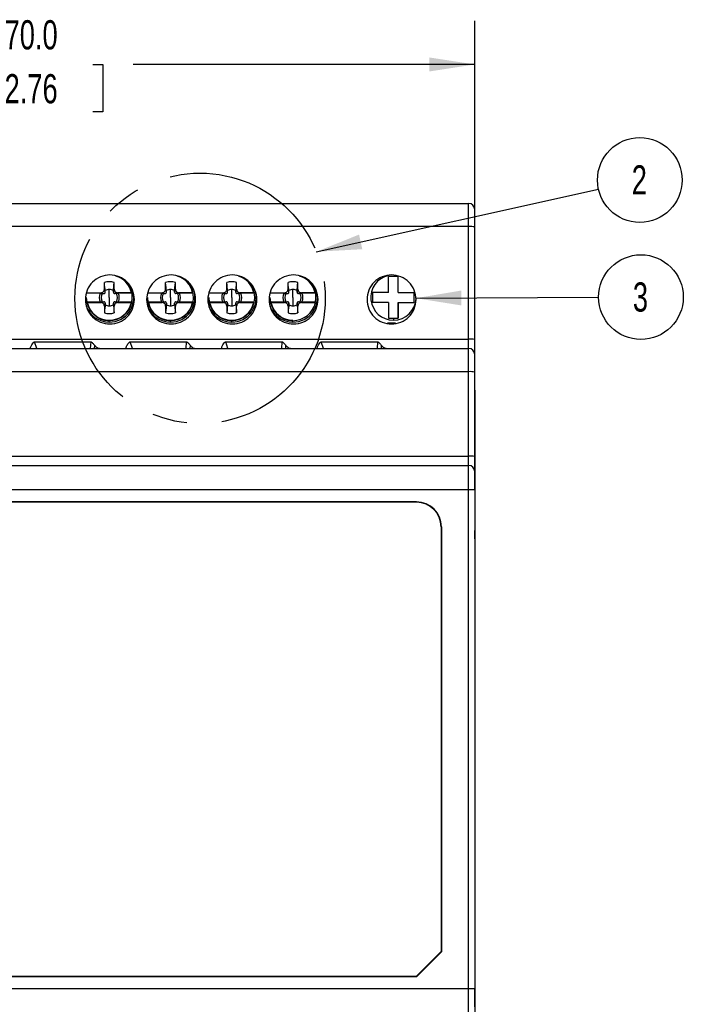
# Model space of a CAD drawing. Header units: millimetres. Extents: x 0 to 314, y 0 to 243.
# Tile 4 of 13: x 81 to 135, y 71 to 151. Entities that reach past the tile are written whole.
import ezdxf

# ---------------------------------------------------------------- set-up
doc = ezdxf.new("R2010")
doc.units = ezdxf.units.MM
doc.header["$LTSCALE"] = 1.125
doc.linetypes.add('CENTERX2', pattern=[20.32, 12.7, -2.54, 2.54, -2.54])
doc.layers.add('CENTER', color=40, linetype='CENTERX2')
doc.layers.add('DIMENSIONS', color=140, linetype='Continuous', lineweight=25)
doc.styles.add('SLDTEXTSTYLE0', font='TXT', dxfattribs={"width": 0.7})
doc.dimstyles.new('SLDDIMSTYLE1', dxfattribs={"dimtxt": 2.427759, "dimasz": 3.71475, "dimexe": 0, "dimexo": 0.0625, "dimgap": 0.60694, "dimtad": 0, "dimtih": 1, "dimtoh": 1, "dimdec": 1, "dimrnd": 1e-09, "dimzin": 4, "dimdsep": 46, "dimtxsty": 'SLDTEXTSTYLE0', "dimsah": 1, "dimcen": 0.09, "dimadec": 0, "dimazin": 1, "dimtfac": 1, "dimtdec": 1, "dimtofl": 0, "dimtmove": 0, "dimatfit": 3, "dimfxl": 0, "dimfrac": 2, "dimtolj": 1, "dimtzin": 12, "dimarcsym": 0})
doc.dimstyles.new('SLDDIMSTYLE2', dxfattribs={"dimtxt": 0.18, "dimasz": 3.71475, "dimexe": 0, "dimexo": 0.0625, "dimgap": 0, "dimtad": 0, "dimtih": 1, "dimtoh": 1, "dimdec": 0, "dimrnd": 1e-09, "dimzin": 0, "dimdsep": 46, "dimtxsty": 'Standard', "dimsah": 1, "dimcen": 0.09, "dimadec": 0, "dimazin": 0, "dimtfac": 3.71475, "dimtdec": 0, "dimtofl": 0, "dimtmove": 0, "dimatfit": 3, "dimfxl": 0, "dimfrac": 2, "dimtolj": 1, "dimtzin": 0, "dimarcsym": 0})

# ---------------------------------------------------------------- blocks, each defined once
blk = doc.blocks.new('_D_2')
at = {"layer": 'DIMENSIONS'}
for p, q in [((47.866, 134.816), (47.866, 151.201)), ((117.866, 135.796), (117.866, 151.201)), ((47.866, 147.629), (76.173, 147.629)), ((79.463, 147.629), (78.648, 147.629)), ((78.648, 147.629), (78.648, 143.77)), ((86.677, 147.629), (87.492, 147.629)), ((87.492, 147.629), (87.492, 143.77)), ((117.866, 147.629), (89.967, 147.629)), ((78.648, 143.77), (79.463, 143.77)), ((87.492, 143.77), (86.677, 143.77))]:
    blk.add_line(p, q, dxfattribs=at)
for points in [[(47.866, 147.629), (51.58, 147.057), (51.58, 148.2)], [(117.866, 147.629), (114.151, 148.2), (114.151, 147.057)]]:
    blk.add_solid(points, dxfattribs=at)
at = {"layer": 'DIMENSIONS', "char_height": 2.3813, "attachment_point": 1, "style": 'SLDTEXTSTYLE0'}
for s, insert in [('70.0', (79.463, 151.242)), ('2.76', (79.463, 146.84))]:
    blk.add_mtext(s, dxfattribs=dict(at, insert=insert))
blk = doc.blocks.new('SW_NOTE_0_1')
at = {"layer": 'DIMENSIONS', "color": 0}
blk.add_circle((3.377, 0.749), 3.459, dxfattribs=at)
at = {"layer": 'DIMENSIONS', "color": 0, "insert": (3.335, 1.95), "char_height": 2.381, "attachment_point": 2, "style": 'SLDTEXTSTYLE0'}
blk.add_mtext('2', dxfattribs=at)
blk = doc.blocks.new('SW_NOTE_0_2')
at = {"layer": 'DIMENSIONS', "color": 0}
blk.add_circle((3.459, 0.016), 3.459, dxfattribs=at)
at = {"layer": 'DIMENSIONS', "color": 0, "insert": (3.416, 1.217), "char_height": 2.381, "attachment_point": 2, "style": 'SLDTEXTSTYLE0'}
blk.add_mtext('3', dxfattribs=at)

msp = doc.modelspace()

# ---------------------------------------------------------------- linework, layer by layer
for p, q in [((48.366, 136.289), (117.366, 136.289)), ((117.366, 134.394), (117.366, 136.289)), ((117.866, 134.367), (117.866, 135.789)), ((117.366, 134.394), (48.366, 134.394)), ((117.366, 125.197), (117.366, 134.394)), ((117.866, 125.171), (117.866, 134.367)), ((111.621, 129.004), (111.621, 130.304)), ((87.615, 129.288), (87.615, 129.826)), ((88.415, 129.288), (88.415, 129.826)), ((92.615, 129.288), (92.615, 129.826)), ((93.415, 129.288), (93.415, 129.826)), ((97.615, 129.288), (97.615, 129.826)), ((98.415, 129.288), (98.415, 129.826)), ((102.615, 129.288), (102.615, 129.826)), ((103.415, 129.288), (103.415, 129.826)), ((87.28, 128.942), (86.169, 128.942)), ((86.209, 128.989), (87.316, 128.989)), ((87.316, 128.989), (87.573, 128.925)), ((87.68, 129.031), (87.615, 129.288)), ((88.015, 128.589), (88.015, 129.256)), ((88.415, 129.288), (88.351, 129.031)), ((88.458, 128.925), (88.715, 128.989)), ((89.822, 128.989), (88.715, 128.989)), ((89.862, 128.942), (88.751, 128.942)), ((92.28, 128.942), (91.169, 128.942)), ((91.209, 128.989), (92.316, 128.989)), ((92.316, 128.989), (92.573, 128.925)), ((92.68, 129.031), (92.615, 129.288)), ((93.015, 128.589), (93.015, 129.256)), ((93.415, 129.288), (93.351, 129.031)), ((93.458, 128.925), (93.715, 128.989)), ((94.822, 128.989), (93.715, 128.989)), ((94.862, 128.942), (93.751, 128.942)), ((97.28, 128.942), (96.169, 128.942)), ((96.209, 128.989), (97.316, 128.989)), ((97.316, 128.989), (97.573, 128.925)), ((97.68, 129.031), (97.615, 129.288)), ((98.015, 128.589), (98.015, 129.256)), ((98.415, 129.288), (98.351, 129.031)), ((98.458, 128.925), (98.715, 128.989)), ((99.822, 128.989), (98.715, 128.989)), ((99.862, 128.942), (98.751, 128.942)), ((102.28, 128.942), (101.169, 128.942)), ((101.209, 128.989), (102.316, 128.989)), ((102.316, 128.989), (102.573, 128.925)), ((102.68, 129.031), (102.615, 129.288)), ((103.015, 128.589), (103.015, 129.256)), ((103.415, 129.288), (103.351, 129.031)), ((103.458, 128.925), (103.715, 128.989)), ((104.822, 128.989), (103.715, 128.989)), ((104.862, 128.942), (103.751, 128.942)), ((112.921, 128.204), (112.921, 129.004)), ((86.169, 128.236), (87.28, 128.236)), ((86.209, 128.189), (87.316, 128.189)), ((87.573, 128.253), (87.316, 128.189)), ((87.615, 127.889), (87.68, 128.147)), ((87.615, 127.889), (87.615, 127.352)), ((88.015, 128.589), (88.015, 127.921)), ((88.351, 128.147), (88.415, 127.889)), ((88.415, 127.352), (88.415, 127.889)), ((88.715, 128.189), (88.458, 128.253)), ((88.715, 128.189), (89.822, 128.189)), ((88.751, 128.236), (89.862, 128.236)), ((91.169, 128.236), (92.28, 128.236)), ((91.209, 128.189), (92.316, 128.189)), ((92.573, 128.253), (92.316, 128.189)), ((92.615, 127.889), (92.68, 128.147)), ((92.615, 127.889), (92.615, 127.352)), ((93.015, 128.589), (93.015, 127.921)), ((93.351, 128.147), (93.415, 127.889)), ((93.415, 127.352), (93.415, 127.889)), ((93.715, 128.189), (93.458, 128.253)), ((93.715, 128.189), (94.822, 128.189)), ((93.751, 128.236), (94.862, 128.236)), ((96.169, 128.236), (97.28, 128.236)), ((96.209, 128.189), (97.316, 128.189)), ((97.573, 128.253), (97.316, 128.189)), ((97.615, 127.889), (97.68, 128.147)), ((97.615, 127.889), (97.615, 127.352)), ((98.015, 128.589), (98.015, 127.921)), ((98.351, 128.147), (98.415, 127.889)), ((98.415, 127.352), (98.415, 127.889)), ((98.715, 128.189), (98.458, 128.253)), ((98.715, 128.189), (99.822, 128.189)), ((98.751, 128.236), (99.862, 128.236)), ((101.169, 128.236), (102.28, 128.236)), ((101.209, 128.189), (102.316, 128.189)), ((102.573, 128.253), (102.316, 128.189)), ((102.615, 127.889), (102.68, 128.147)), ((102.615, 127.889), (102.615, 127.352)), ((103.015, 128.589), (103.015, 127.921)), ((103.351, 128.147), (103.415, 127.889)), ((103.415, 127.352), (103.415, 127.889)), ((103.715, 128.189), (103.458, 128.253)), ((103.715, 128.189), (104.822, 128.189)), ((103.751, 128.236), (104.862, 128.236)), ((111.621, 126.904), (111.621, 128.204)), ((88.015, 126.589), (88.015, 126.709)), ((93.015, 126.589), (93.015, 126.709)), ((98.015, 126.589), (98.015, 126.709)), ((103.015, 126.589), (103.015, 126.709)), ((111.393, 126.504), (110.738, 126.504)), ((111.221, 126.904), (111.221, 126.754)), ((111.621, 126.904), (111.621, 126.904)), ((48.366, 125.197), (117.366, 125.197)), ((82.096, 124.439), (81.914, 124.977)), ((81.914, 124.977), (86.497, 124.977)), ((86.497, 124.977), (86.466, 124.439)), ((86.815, 124.439), (86.829, 124.676)), ((89.902, 124.439), (89.72, 124.977)), ((89.72, 124.977), (94.303, 124.977)), ((94.303, 124.977), (94.272, 124.439)), ((94.622, 124.439), (94.636, 124.676)), ((97.709, 124.439), (97.526, 124.977)), ((97.526, 124.977), (102.11, 124.977)), ((102.11, 124.977), (102.078, 124.439)), ((102.428, 124.439), (102.442, 124.676)), ((105.515, 124.439), (105.333, 124.977)), ((105.333, 124.977), (109.916, 124.977)), ((109.916, 124.977), (109.885, 124.439)), ((110.235, 124.439), (110.249, 124.676)), ((117.366, 124.439), (117.366, 125.197)), ((117.866, 123.939), (117.866, 125.171)), ((48.366, 124.439), (117.366, 124.439)), ((114.566, 124.439), (114.566, 124.439)), ((117.366, 122.544), (117.366, 124.439)), ((117.866, 122.517), (117.866, 123.939)), ((117.866, 121.046), (117.866, 123.056)), ((117.366, 122.544), (48.366, 122.544)), ((117.366, 115.647), (117.366, 122.544)), ((117.866, 115.621), (117.866, 122.517)), ((117.866, 121.046), (117.866, 64.039)), ((48.366, 115.647), (117.366, 115.647)), ((117.366, 114.889), (117.366, 115.647)), ((117.866, 114.389), (117.866, 115.621)), ((48.366, 114.889), (117.366, 114.889)), ((117.366, 112.889), (117.366, 114.889)), ((117.866, 112.889), (117.866, 114.389)), ((117.366, 112.889), (48.366, 112.889)), ((117.366, 72.189), (117.366, 112.889)), ((117.866, 112.889), (117.366, 112.889)), ((117.866, 112.889), (117.866, 72.189)), ((113.116, 111.915), (52.616, 111.915)), ((113.116, 111.889), (52.616, 111.889)), ((113.116, 111.889), (113.116, 111.915)), ((117.866, 110.807), (117.866, 109.586)), ((115.142, 109.889), (115.116, 109.889)), ((115.116, 109.889), (115.116, 75.189)), ((115.142, 109.889), (115.142, 75.178)), ((117.866, 108.886), (117.866, 109.586)), ((115.116, 75.189), (113.116, 73.189)), ((113.126, 73.163), (115.142, 75.178)), ((115.116, 75.189), (115.142, 75.178)), ((52.616, 73.189), (113.116, 73.189)), ((52.616, 73.163), (113.126, 73.163)), ((113.116, 73.189), (113.126, 73.163)), ((48.366, 72.189), (117.366, 72.189)), ((117.366, 70.189), (117.366, 72.189)), ((117.366, 72.189), (117.866, 72.189)), ((117.866, 70.689), (117.866, 72.189))]:
    msp.add_line(p, q)
for centre, radius, start, end in [((117.366, 135.789), 0.5, 0, 90), ((117.49, 131.986), 2.411, 81.04481, 92.9634), ((88.015, 128.589), 1.88, 270, 67.19443), ((88.015, 128.589), 1.85, 12.48689, 72.7436), ((93.015, 128.589), 1.88, 270, 67.19441), ((93.015, 128.589), 1.85, 12.48689, 72.74357), ((98.015, 128.589), 1.88, 270, 67.19402), ((98.015, 128.589), 1.85, 12.48689, 72.7427), ((103.015, 128.589), 1.88, 270, 67.194), ((103.015, 128.589), 1.85, 12.48689, 72.74267), ((111.221, 128.604), 1.85, 102.83691, 270), ((88.015, 128.589), 1.3, 90, 107.92022), ((88.015, 128.589), 1.3, 72.07979, 90), ((93.015, 128.589), 1.3, 90, 107.92022), ((93.015, 128.589), 1.3, 72.07979, 90), ((98.015, 128.589), 1.3, 90, 107.92022), ((98.015, 128.589), 1.3, 72.07979, 90), ((103.015, 128.589), 1.3, 90, 107.92022), ((103.015, 128.589), 1.3, 72.07979, 90), ((88.015, 128.589), 0.816, 154.38424, 205.6159), ((88.015, 128.589), 0.667, 149.54277, 210.45683), ((88.015, 128.589), 0.667, 90, 120.45724), ((88.015, 128.589), 2, 270, 19.64199), ((88.015, 128.589), 2, 270, 19.52224), ((88.015, 128.589), 0.667, 59.54277, 90), ((88.015, 128.589), 0.667, 329.54294, 30.45683), ((88.015, 128.589), 0.816, 334.38398, 25.6159), ((93.015, 128.589), 0.816, 154.38424, 205.6159), ((93.015, 128.589), 0.667, 149.54277, 210.45683), ((93.015, 128.589), 0.667, 90, 120.45724), ((93.015, 128.589), 2, 270, 19.64407), ((93.015, 128.589), 2, 270, 19.52465), ((93.015, 128.589), 0.667, 59.54277, 90), ((93.015, 128.589), 0.667, 329.54294, 30.45683), ((93.015, 128.589), 0.816, 334.38398, 25.6159), ((98.015, 128.589), 0.816, 154.38424, 205.6159), ((98.015, 128.589), 0.667, 149.54277, 210.45683), ((98.015, 128.589), 0.667, 90, 120.45724), ((98.015, 128.589), 2, 270, 19.64138), ((98.015, 128.589), 2, 270, 19.52145), ((98.015, 128.589), 0.667, 59.54277, 90), ((98.015, 128.589), 0.667, 329.54294, 30.45683), ((98.015, 128.589), 0.816, 334.38398, 25.6159), ((103.015, 128.589), 0.816, 154.38424, 205.6159), ((103.015, 128.589), 0.667, 149.54277, 210.45683), ((103.015, 128.589), 0.667, 90, 120.45724), ((103.015, 128.589), 2, 270, 19.64139), ((103.015, 128.589), 2, 270, 19.52146), ((103.015, 128.589), 0.667, 59.54277, 90), ((103.015, 128.589), 0.667, 329.54294, 30.45683), ((103.015, 128.589), 0.816, 334.38398, 25.6159), ((88.015, 128.589), 1.88, 180, 270), ((88.015, 128.589), 2, 200.06854, 270), ((88.015, 128.589), 1.85, 192.48689, 270), ((88.015, 128.589), 0.667, 239.54277, 270), ((88.015, 128.589), 1.85, 270, 347.51311), ((88.015, 128.589), 0.667, 270, 300.45724), ((93.015, 128.589), 1.88, 180, 270), ((93.015, 128.589), 2, 200.06662, 270), ((93.015, 128.589), 1.85, 192.48689, 270), ((93.015, 128.589), 0.667, 239.54277, 270), ((93.015, 128.589), 1.85, 270, 347.51311), ((93.015, 128.589), 0.667, 270, 300.45724), ((98.015, 128.589), 1.88, 180, 270), ((98.015, 128.589), 2, 200.06449, 270), ((98.015, 128.589), 1.85, 192.48689, 270), ((98.015, 128.589), 0.667, 239.54277, 270), ((98.015, 128.589), 1.85, 270, 347.51311), ((98.015, 128.589), 0.667, 270, 300.45724), ((103.015, 128.589), 1.88, 180, 270), ((103.015, 128.589), 2, 200.06447, 270), ((103.015, 128.589), 1.85, 192.48689, 270), ((103.015, 128.589), 0.667, 239.54277, 270), ((103.015, 128.589), 0.667, 270, 300.45724), ((111.221, 128.604), 1.85, 270, 357.67493), ((88.015, 128.589), 1.3, 252.07979, 270), ((88.015, 128.589), 1.3, 270, 287.92022), ((93.015, 128.589), 1.3, 252.07979, 270), ((93.015, 128.589), 1.3, 270, 287.92022), ((98.015, 128.589), 1.3, 252.07979, 270), ((98.015, 128.589), 1.3, 270, 287.92022), ((103.015, 128.589), 1.3, 252.07979, 270), ((103.015, 128.589), 1.3, 270, 287.92022), ((117.49, 122.789), 2.411, 81.04481, 92.9634), ((117.366, 123.939), 0.5, 0, 90), ((117.366, 123.939), 0.5, 0, 90), ((117.49, 120.136), 2.411, 81.04481, 92.9634), ((117.49, 113.239), 2.411, 81.04481, 92.9634), ((117.366, 114.389), 0.5, 0, 90), ((117.366, 114.389), 0.5, 0, 90), ((113.116, 109.889), 2.026, 0, 90), ((113.116, 109.889), 2, 0, 90)]:
    msp.add_arc(centre, radius, start, end)
for points in [[(88.066, 130.439), (87.542, 130.438), (86.498, 130.005), (85.849, 128.439), (86.498, 126.873), (87.542, 126.44), (88.066, 126.439)], [(88.066, 126.439), (88.589, 126.44), (89.633, 126.873), (90.283, 128.439), (89.633, 130.005), (88.589, 130.438), (88.066, 130.439)], [(93.066, 130.439), (92.542, 130.438), (91.498, 130.005), (90.849, 128.439), (91.498, 126.873), (92.542, 126.44), (93.066, 126.439)], [(93.066, 126.439), (93.589, 126.44), (94.633, 126.873), (95.283, 128.439), (94.633, 130.005), (93.589, 130.438), (93.066, 130.439)], [(98.066, 130.439), (97.542, 130.438), (96.498, 130.005), (95.849, 128.439), (96.498, 126.873), (97.542, 126.44), (98.066, 126.439)], [(98.066, 126.439), (98.589, 126.44), (99.633, 126.873), (100.283, 128.439), (99.633, 130.005), (98.589, 130.438), (98.066, 130.439)], [(103.066, 130.439), (102.542, 130.438), (101.498, 130.005), (100.849, 128.439), (101.498, 126.873), (102.542, 126.44), (103.066, 126.439)], [(103.066, 126.439), (103.589, 126.44), (104.633, 126.873), (105.283, 128.439), (104.633, 130.005), (103.589, 130.438), (103.066, 130.439)], [(111.066, 130.439), (110.542, 130.438), (109.498, 130.005), (108.849, 128.439), (109.498, 126.873), (110.542, 126.44), (111.066, 126.439)], [(111.221, 130.304), (111.087, 130.304), (110.953, 130.304), (110.821, 130.304)], [(111.066, 126.439), (111.589, 126.44), (112.633, 126.873), (113.283, 128.439), (112.633, 130.005), (111.589, 130.438), (111.066, 130.439)], [(111.621, 130.304), (111.488, 130.304), (111.354, 130.304), (111.221, 130.304)], [(87.677, 129.164), (87.664, 129.313), (87.645, 129.516), (87.615, 129.826)], [(88.354, 129.164), (88.367, 129.313), (88.386, 129.516), (88.415, 129.826)], [(92.677, 129.164), (92.664, 129.313), (92.645, 129.516), (92.615, 129.826)], [(93.354, 129.164), (93.367, 129.313), (93.386, 129.516), (93.415, 129.826)], [(97.677, 129.164), (97.664, 129.313), (97.645, 129.516), (97.615, 129.826)], [(98.354, 129.164), (98.367, 129.313), (98.386, 129.516), (98.415, 129.826)], [(102.677, 129.164), (102.664, 129.313), (102.645, 129.516), (102.615, 129.826)], [(103.354, 129.164), (103.367, 129.313), (103.386, 129.516), (103.415, 129.826)], [(87.28, 128.942), (87.335, 128.937), (87.389, 128.932), (87.44, 128.927)], [(87.44, 128.927), (87.487, 128.926), (87.532, 128.925), (87.573, 128.925)], [(87.68, 129.031), (87.679, 129.073), (87.678, 129.117), (87.677, 129.164)], [(88.351, 129.031), (88.352, 129.073), (88.353, 129.117), (88.354, 129.164)], [(88.591, 128.927), (88.544, 128.926), (88.499, 128.925), (88.458, 128.925)], [(92.28, 128.942), (92.335, 128.937), (92.389, 128.932), (92.44, 128.927)], [(92.44, 128.927), (92.487, 128.926), (92.532, 128.925), (92.573, 128.925)], [(92.68, 129.031), (92.679, 129.073), (92.678, 129.117), (92.677, 129.164)], [(93.351, 129.031), (93.352, 129.073), (93.353, 129.117), (93.354, 129.164)], [(93.591, 128.927), (93.544, 128.926), (93.499, 128.925), (93.458, 128.925)], [(97.28, 128.942), (97.335, 128.937), (97.389, 128.932), (97.44, 128.927)], [(97.44, 128.927), (97.487, 128.926), (97.532, 128.925), (97.573, 128.925)], [(97.68, 129.031), (97.679, 129.073), (97.678, 129.117), (97.677, 129.164)], [(98.351, 129.031), (98.352, 129.073), (98.353, 129.117), (98.354, 129.164)], [(98.591, 128.927), (98.544, 128.926), (98.499, 128.925), (98.458, 128.925)], [(102.28, 128.942), (102.335, 128.937), (102.389, 128.932), (102.44, 128.927)], [(102.44, 128.927), (102.487, 128.926), (102.532, 128.925), (102.573, 128.925)], [(102.68, 129.031), (102.679, 129.073), (102.678, 129.117), (102.677, 129.164)], [(103.351, 129.031), (103.352, 129.073), (103.353, 129.117), (103.354, 129.164)], [(103.591, 128.927), (103.544, 128.926), (103.499, 128.925), (103.458, 128.925)], [(109.521, 129.004), (109.521, 128.738), (109.521, 128.471), (109.521, 128.204)], [(112.921, 128.204), (112.921, 128.471), (112.921, 128.738), (112.921, 129.004)], [(87.44, 128.25), (87.487, 128.251), (87.532, 128.252), (87.573, 128.253)], [(87.677, 128.013), (87.664, 127.864), (87.645, 127.662), (87.615, 127.352)], [(87.68, 128.147), (87.679, 128.105), (87.678, 128.061), (87.677, 128.013)], [(88.354, 128.013), (88.353, 128.06), (88.352, 128.105), (88.351, 128.147)], [(88.354, 128.013), (88.367, 127.864), (88.386, 127.662), (88.415, 127.352)], [(88.458, 128.253), (88.499, 128.252), (88.544, 128.251), (88.591, 128.25)], [(92.44, 128.25), (92.487, 128.251), (92.532, 128.252), (92.573, 128.253)], [(92.677, 128.013), (92.664, 127.864), (92.645, 127.662), (92.615, 127.352)], [(92.68, 128.147), (92.679, 128.105), (92.678, 128.061), (92.677, 128.013)], [(93.354, 128.013), (93.353, 128.06), (93.352, 128.105), (93.351, 128.147)], [(93.354, 128.013), (93.367, 127.864), (93.386, 127.662), (93.415, 127.352)], [(93.458, 128.253), (93.499, 128.252), (93.544, 128.251), (93.591, 128.25)], [(97.44, 128.25), (97.487, 128.251), (97.532, 128.252), (97.573, 128.253)], [(97.677, 128.013), (97.664, 127.864), (97.645, 127.662), (97.615, 127.352)], [(97.68, 128.147), (97.679, 128.105), (97.678, 128.061), (97.677, 128.013)], [(98.354, 128.013), (98.353, 128.06), (98.352, 128.105), (98.351, 128.147)], [(98.354, 128.013), (98.367, 127.864), (98.386, 127.662), (98.415, 127.352)], [(98.458, 128.253), (98.499, 128.252), (98.544, 128.251), (98.591, 128.25)], [(102.44, 128.25), (102.487, 128.251), (102.532, 128.252), (102.573, 128.253)], [(102.677, 128.013), (102.664, 127.864), (102.645, 127.662), (102.615, 127.352)], [(102.68, 128.147), (102.679, 128.105), (102.678, 128.061), (102.677, 128.013)], [(103.354, 128.013), (103.353, 128.06), (103.352, 128.105), (103.351, 128.147)], [(103.354, 128.013), (103.367, 127.864), (103.386, 127.662), (103.415, 127.352)], [(103.458, 128.253), (103.499, 128.252), (103.544, 128.251), (103.591, 128.25)], [(110.821, 126.904), (110.953, 126.904), (111.087, 126.904), (111.221, 126.904)], [(111.221, 126.904), (111.354, 126.904), (111.488, 126.904), (111.621, 126.904)]]:
    msp.add_open_spline(points, degree=3)
for points, knots in [([(110.821, 129.004), (110.821, 129.131), (110.821, 129.256), (110.821, 129.649), (110.821, 129.921), (110.821, 130.304)], [0, 0, 0, 0, 0.5, 0.5, 1, 1, 1, 1]), ([(111.621, 129.004), (111.621, 129.129), (111.621, 129.255), (111.621, 129.649), (111.621, 129.922), (111.621, 130.304)], [0, 0, 0, 0, 0.5, 0.5, 1, 1, 1, 1]), ([(87.316, 128.989), (87.329, 128.989), (87.354, 128.99), (87.392, 128.998), (87.454, 129.018), (87.534, 129.07), (87.588, 129.154), (87.612, 129.23), (87.614, 129.269), (87.615, 129.288)], [0, 0, 0, 0, 0.081067, 0.162841, 0.246651, 0.497689, 0.750022, 0.87513, 1, 1, 1, 1]), ([(87.573, 128.925), (87.606, 128.924), (87.632, 128.936), (87.668, 128.972), (87.68, 128.998), (87.68, 129.031)], [0, 0, 0, 0, 0.5, 0.5, 1, 1, 1, 1]), ([(88.351, 129.031), (88.351, 128.998), (88.363, 128.972), (88.399, 128.936), (88.425, 128.924), (88.458, 128.925)], [0, 0, 0, 0, 0.5, 0.5, 1, 1, 1, 1]), ([(88.415, 129.288), (88.416, 129.276), (88.417, 129.25), (88.425, 129.212), (88.445, 129.15), (88.496, 129.071), (88.581, 129.016), (88.656, 128.992), (88.695, 128.99), (88.715, 128.989)], [0, 0, 0, 0, 0.081067, 0.1628415, 0.246651, 0.4976887, 0.7500217, 0.87513, 1, 1, 1, 1]), ([(88.751, 128.942), (88.723, 128.939), (88.67, 128.934), (88.616, 128.929), (88.591, 128.927)], [0, 0, 0, 0, 0.527706, 1, 1, 1, 1]), ([(92.316, 128.989), (92.329, 128.989), (92.354, 128.99), (92.392, 128.998), (92.454, 129.018), (92.534, 129.07), (92.588, 129.154), (92.612, 129.23), (92.614, 129.269), (92.615, 129.288)], [0, 0, 0, 0, 0.081067, 0.162841, 0.246651, 0.497689, 0.750022, 0.87513, 1, 1, 1, 1]), ([(92.573, 128.925), (92.606, 128.924), (92.632, 128.936), (92.668, 128.972), (92.68, 128.998), (92.68, 129.031)], [0, 0, 0, 0, 0.5, 0.5, 1, 1, 1, 1]), ([(93.351, 129.031), (93.351, 128.998), (93.363, 128.972), (93.399, 128.936), (93.425, 128.924), (93.458, 128.925)], [0, 0, 0, 0, 0.5, 0.5, 1, 1, 1, 1]), ([(93.415, 129.288), (93.416, 129.276), (93.417, 129.25), (93.425, 129.212), (93.445, 129.15), (93.496, 129.071), (93.581, 129.016), (93.656, 128.992), (93.695, 128.99), (93.715, 128.989)], [0, 0, 0, 0, 0.081067, 0.162841, 0.246651, 0.497689, 0.750022, 0.87513, 1, 1, 1, 1]), ([(93.751, 128.942), (93.723, 128.939), (93.67, 128.934), (93.616, 128.929), (93.591, 128.927)], [0, 0, 0, 0, 0.5277063, 1, 1, 1, 1]), ([(97.316, 128.989), (97.329, 128.989), (97.354, 128.99), (97.392, 128.998), (97.454, 129.018), (97.534, 129.07), (97.588, 129.154), (97.612, 129.23), (97.614, 129.269), (97.615, 129.288)], [0, 0, 0, 0, 0.081067, 0.162841, 0.246651, 0.497689, 0.750022, 0.87513, 1, 1, 1, 1]), ([(97.573, 128.925), (97.606, 128.924), (97.632, 128.936), (97.668, 128.972), (97.68, 128.998), (97.68, 129.031)], [0, 0, 0, 0, 0.5, 0.5, 1, 1, 1, 1]), ([(98.351, 129.031), (98.351, 128.998), (98.363, 128.972), (98.399, 128.936), (98.425, 128.924), (98.458, 128.925)], [0, 0, 0, 0, 0.5, 0.5, 1, 1, 1, 1]), ([(98.415, 129.288), (98.416, 129.276), (98.417, 129.25), (98.425, 129.212), (98.445, 129.15), (98.496, 129.071), (98.581, 129.016), (98.656, 128.992), (98.695, 128.99), (98.715, 128.989)], [0, 0, 0, 0, 0.081067, 0.1628415, 0.246651, 0.4976887, 0.7500217, 0.87513, 1, 1, 1, 1]), ([(98.751, 128.942), (98.723, 128.939), (98.67, 128.934), (98.616, 128.929), (98.591, 128.927)], [0, 0, 0, 0, 0.527706, 1, 1, 1, 1]), ([(102.316, 128.989), (102.329, 128.989), (102.354, 128.99), (102.392, 128.998), (102.454, 129.018), (102.534, 129.07), (102.588, 129.154), (102.612, 129.23), (102.614, 129.269), (102.615, 129.288)], [0, 0, 0, 0, 0.081067, 0.162841, 0.246651, 0.497689, 0.750022, 0.87513, 1, 1, 1, 1]), ([(102.573, 128.925), (102.606, 128.924), (102.632, 128.936), (102.668, 128.972), (102.68, 128.998), (102.68, 129.031)], [0, 0, 0, 0, 0.5, 0.5, 1, 1, 1, 1]), ([(103.351, 129.031), (103.351, 128.998), (103.363, 128.972), (103.399, 128.936), (103.425, 128.924), (103.458, 128.925)], [0, 0, 0, 0, 0.5, 0.5, 1, 1, 1, 1]), ([(103.415, 129.288), (103.416, 129.276), (103.417, 129.25), (103.425, 129.212), (103.445, 129.15), (103.496, 129.071), (103.581, 129.016), (103.656, 128.992), (103.695, 128.99), (103.715, 128.989)], [0, 0, 0, 0, 0.081067, 0.162841, 0.246651, 0.497689, 0.750022, 0.87513, 1, 1, 1, 1]), ([(103.751, 128.942), (103.723, 128.939), (103.67, 128.934), (103.616, 128.929), (103.591, 128.927)], [0, 0, 0, 0, 0.5277063, 1, 1, 1, 1]), ([(110.821, 129.004), (110.696, 129.004), (110.57, 129.004), (110.176, 129.004), (109.903, 129.004), (109.521, 129.004)], [0, 0, 0, 0, 0.5, 0.5, 1, 1, 1, 1]), ([(111.621, 129.004), (111.747, 129.004), (111.872, 129.004), (112.265, 129.004), (112.537, 129.004), (112.921, 129.004)], [0, 0, 0, 0, 0.5, 0.5, 1, 1, 1, 1]), ([(87.28, 128.236), (87.308, 128.239), (87.36, 128.243), (87.415, 128.248), (87.44, 128.25)], [0, 0, 0, 0, 0.527706, 1, 1, 1, 1]), ([(87.615, 127.889), (87.615, 127.902), (87.614, 127.927), (87.606, 127.965), (87.586, 128.027), (87.535, 128.107), (87.45, 128.162), (87.375, 128.186), (87.335, 128.188), (87.316, 128.189)], [0, 0, 0, 0, 0.081067, 0.162841, 0.246651, 0.497689, 0.750022, 0.87513, 1, 1, 1, 1]), ([(87.68, 128.147), (87.68, 128.179), (87.668, 128.205), (87.632, 128.242), (87.606, 128.254), (87.573, 128.253)], [0, 0, 0, 0, 0.5, 0.5, 1, 1, 1, 1]), ([(88.458, 128.253), (88.425, 128.254), (88.399, 128.242), (88.363, 128.206), (88.351, 128.179), (88.351, 128.147)], [0, 0, 0, 0, 0.5, 0.5, 1, 1, 1, 1]), ([(88.715, 128.189), (88.702, 128.188), (88.677, 128.187), (88.639, 128.18), (88.576, 128.159), (88.496, 128.107), (88.442, 128.022), (88.419, 127.947), (88.417, 127.908), (88.415, 127.889)], [0, 0, 0, 0, 0.081407, 0.163533, 0.24772, 0.501216, 0.754242, 0.877271, 1, 1, 1, 1]), ([(88.591, 128.25), (88.616, 128.248), (88.67, 128.243), (88.723, 128.239), (88.751, 128.236)], [0, 0, 0, 0, 0.472298, 1, 1, 1, 1]), ([(92.28, 128.236), (92.308, 128.239), (92.36, 128.243), (92.415, 128.248), (92.44, 128.25)], [0, 0, 0, 0, 0.527706, 1, 1, 1, 1]), ([(92.615, 127.889), (92.615, 127.902), (92.614, 127.927), (92.606, 127.965), (92.586, 128.027), (92.535, 128.107), (92.45, 128.162), (92.375, 128.186), (92.335, 128.188), (92.316, 128.189)], [0, 0, 0, 0, 0.081067, 0.162841, 0.246651, 0.497689, 0.750022, 0.87513, 1, 1, 1, 1]), ([(92.68, 128.147), (92.68, 128.179), (92.668, 128.205), (92.632, 128.242), (92.606, 128.254), (92.573, 128.253)], [0, 0, 0, 0, 0.5, 0.5, 1, 1, 1, 1]), ([(93.458, 128.253), (93.425, 128.254), (93.399, 128.242), (93.363, 128.206), (93.351, 128.179), (93.351, 128.147)], [0, 0, 0, 0, 0.5, 0.5, 1, 1, 1, 1]), ([(93.715, 128.189), (93.702, 128.188), (93.677, 128.187), (93.639, 128.18), (93.577, 128.159), (93.497, 128.108), (93.443, 128.023), (93.419, 127.948), (93.417, 127.909), (93.415, 127.889)], [0, 0, 0, 0, 0.081067, 0.1628415, 0.246651, 0.4976887, 0.7500217, 0.87513, 1, 1, 1, 1]), ([(93.591, 128.25), (93.616, 128.248), (93.67, 128.243), (93.723, 128.239), (93.751, 128.236)], [0, 0, 0, 0, 0.4722976, 1, 1, 1, 1]), ([(97.28, 128.236), (97.308, 128.239), (97.36, 128.243), (97.415, 128.248), (97.44, 128.25)], [0, 0, 0, 0, 0.527706, 1, 1, 1, 1]), ([(97.615, 127.889), (97.615, 127.902), (97.614, 127.927), (97.606, 127.965), (97.586, 128.027), (97.535, 128.107), (97.45, 128.162), (97.375, 128.186), (97.335, 128.188), (97.316, 128.189)], [0, 0, 0, 0, 0.081067, 0.162841, 0.246651, 0.497689, 0.750022, 0.87513, 1, 1, 1, 1]), ([(97.68, 128.147), (97.68, 128.179), (97.668, 128.205), (97.632, 128.242), (97.606, 128.254), (97.573, 128.253)], [0, 0, 0, 0, 0.5, 0.5, 1, 1, 1, 1]), ([(98.458, 128.253), (98.425, 128.254), (98.399, 128.242), (98.363, 128.206), (98.351, 128.179), (98.351, 128.147)], [0, 0, 0, 0, 0.5, 0.5, 1, 1, 1, 1]), ([(98.715, 128.189), (98.702, 128.188), (98.677, 128.187), (98.639, 128.18), (98.576, 128.159), (98.496, 128.107), (98.442, 128.022), (98.419, 127.947), (98.417, 127.908), (98.415, 127.889)], [0, 0, 0, 0, 0.081407, 0.163533, 0.24772, 0.501216, 0.754242, 0.877271, 1, 1, 1, 1]), ([(98.591, 128.25), (98.616, 128.248), (98.67, 128.243), (98.723, 128.239), (98.751, 128.236)], [0, 0, 0, 0, 0.472298, 1, 1, 1, 1]), ([(102.28, 128.236), (102.308, 128.239), (102.36, 128.243), (102.415, 128.248), (102.44, 128.25)], [0, 0, 0, 0, 0.527706, 1, 1, 1, 1]), ([(102.615, 127.889), (102.615, 127.902), (102.614, 127.927), (102.606, 127.965), (102.586, 128.027), (102.535, 128.107), (102.45, 128.162), (102.375, 128.186), (102.335, 128.188), (102.316, 128.189)], [0, 0, 0, 0, 0.081067, 0.162841, 0.246651, 0.497689, 0.750022, 0.87513, 1, 1, 1, 1]), ([(102.68, 128.147), (102.68, 128.179), (102.668, 128.205), (102.632, 128.242), (102.606, 128.254), (102.573, 128.253)], [0, 0, 0, 0, 0.5, 0.5, 1, 1, 1, 1]), ([(103.458, 128.253), (103.425, 128.254), (103.399, 128.242), (103.363, 128.206), (103.351, 128.179), (103.351, 128.147)], [0, 0, 0, 0, 0.5, 0.5, 1, 1, 1, 1]), ([(103.715, 128.189), (103.702, 128.188), (103.677, 128.187), (103.639, 128.18), (103.577, 128.159), (103.497, 128.108), (103.443, 128.023), (103.419, 127.948), (103.417, 127.909), (103.415, 127.889)], [0, 0, 0, 0, 0.081067, 0.1628415, 0.246651, 0.4976887, 0.7500217, 0.87513, 1, 1, 1, 1]), ([(103.591, 128.25), (103.616, 128.248), (103.67, 128.243), (103.723, 128.239), (103.751, 128.236)], [0, 0, 0, 0, 0.4722976, 1, 1, 1, 1]), ([(110.821, 128.204), (110.694, 128.204), (110.569, 128.204), (110.176, 128.204), (109.904, 128.204), (109.521, 128.204)], [0, 0, 0, 0, 0.5, 0.5, 1, 1, 1, 1]), ([(110.821, 128.204), (110.821, 128.08), (110.821, 127.954), (110.821, 127.56), (110.821, 127.287), (110.821, 126.904)], [0, 0, 0, 0, 0.5, 0.5, 1, 1, 1, 1]), ([(111.621, 128.204), (111.621, 128.078), (111.621, 127.953), (111.621, 127.56), (111.621, 127.288), (111.621, 126.904)], [0, 0, 0, 0, 0.5, 0.5, 1, 1, 1, 1]), ([(111.621, 128.204), (111.745, 128.204), (111.871, 128.204), (112.265, 128.204), (112.538, 128.204), (112.921, 128.204)], [0, 0, 0, 0, 0.5, 0.5, 1, 1, 1, 1]), ([(81.584, 124.467), (81.583, 124.487), (81.581, 124.524), (81.624, 124.624), (81.69, 124.747), (81.762, 124.87), (81.836, 124.95), (81.88, 124.973), (81.903, 124.976), (81.914, 124.977)], [0, 0, 0, 0, 0.2189, 0.395769, 0.586998, 0.835276, 0.924311, 0.963435, 1, 1, 1, 1]), ([(86.497, 124.977), (86.522, 124.977), (86.549, 124.966), (86.6, 124.931), (86.626, 124.908), (86.706, 124.826), (86.766, 124.756), (86.829, 124.676)], [0, 0, 0, 0, 0.25, 0.25, 0.5, 0.5, 1, 1, 1, 1]), ([(86.829, 124.676), (86.844, 124.659), (86.873, 124.624), (86.924, 124.579), (86.982, 124.538), (87.066, 124.492), (87.188, 124.449), (87.293, 124.443), (87.351, 124.439)], [0, 0, 0, 0, 0.103685, 0.214155, 0.331676, 0.456467, 0.7009, 1, 1, 1, 1]), ([(89.391, 124.467), (89.39, 124.487), (89.387, 124.524), (89.431, 124.624), (89.496, 124.747), (89.569, 124.87), (89.642, 124.95), (89.686, 124.973), (89.709, 124.976), (89.72, 124.977)], [0, 0, 0, 0, 0.218845, 0.395725, 0.586969, 0.835273, 0.924314, 0.963432, 1, 1, 1, 1]), ([(94.303, 124.977), (94.328, 124.977), (94.355, 124.966), (94.407, 124.931), (94.432, 124.908), (94.512, 124.826), (94.572, 124.756), (94.636, 124.676)], [0, 0, 0, 0, 0.25, 0.25, 0.5, 0.5, 1, 1, 1, 1]), ([(94.636, 124.676), (94.65, 124.659), (94.68, 124.624), (94.731, 124.579), (94.788, 124.538), (94.872, 124.492), (94.995, 124.449), (95.099, 124.443), (95.157, 124.439)], [0, 0, 0, 0, 0.103685, 0.214155, 0.331676, 0.456467, 0.7009, 1, 1, 1, 1]), ([(97.197, 124.467), (97.196, 124.487), (97.194, 124.524), (97.237, 124.624), (97.302, 124.747), (97.375, 124.87), (97.449, 124.95), (97.493, 124.973), (97.515, 124.976), (97.526, 124.977)], [0, 0, 0, 0, 0.218902, 0.395771, 0.586999, 0.835276, 0.924311, 0.963435, 1, 1, 1, 1]), ([(102.11, 124.977), (102.135, 124.977), (102.162, 124.966), (102.213, 124.931), (102.239, 124.908), (102.319, 124.826), (102.379, 124.756), (102.442, 124.676)], [0, 0, 0, 0, 0.25, 0.25, 0.5, 0.5, 1, 1, 1, 1]), ([(102.442, 124.676), (102.456, 124.659), (102.486, 124.624), (102.537, 124.579), (102.595, 124.538), (102.679, 124.492), (102.801, 124.449), (102.906, 124.443), (102.963, 124.439)], [0, 0, 0, 0, 0.103685, 0.214155, 0.331676, 0.456467, 0.7009, 1, 1, 1, 1]), ([(105.004, 124.467), (105.003, 124.487), (105, 124.524), (105.043, 124.624), (105.109, 124.747), (105.181, 124.87), (105.255, 124.95), (105.299, 124.973), (105.322, 124.976), (105.333, 124.977)], [0, 0, 0, 0, 0.218904, 0.395772, 0.587, 0.835277, 0.924311, 0.963435, 1, 1, 1, 1]), ([(109.916, 124.977), (109.941, 124.977), (109.968, 124.966), (110.019, 124.931), (110.045, 124.908), (110.125, 124.826), (110.185, 124.756), (110.249, 124.676)], [0, 0, 0, 0, 0.25, 0.25, 0.5, 0.5, 1, 1, 1, 1]), ([(110.249, 124.676), (110.265, 124.657), (110.298, 124.618), (110.354, 124.57), (110.417, 124.527), (110.501, 124.486), (110.619, 124.448), (110.715, 124.442), (110.77, 124.439)], [0, 0, 0, 0, 0.116548, 0.238136, 0.365091, 0.497701, 0.717388, 1, 1, 1, 1])]:
    msp.add_open_spline(points, degree=3, knots=knots)
at = {"layer": 'CENTER'}
msp.add_circle((95.431, 128.532), 10.224, dxfattribs=at)

# ---------------------------------------------------------------- block references
at = {"layer": 'DIMENSIONS'}
for name, p in [('SW_NOTE_0_1', (127.967, 137.445)), ('SW_NOTE_0_2', (127.979, 128.615))]:
    msp.add_blockref(name, p, dxfattribs=at)

# ---------------------------------------------------------------- dimensions: what is measured, and where the dimension line sits
dim = msp.add_linear_dim(base=(117.866, 147.629), p1=(47.866, 133.387), p2=(117.866, 134.367), angle=0, dimstyle='SLDDIMSTYLE1', dxfattribs=at)
dim.commit()
dim.dimension.update_dxf_attribs({"geometry": '_D_2', "text_midpoint": (83.07, 147.629), "dimtype": 160})

# ---------------------------------------------------------------- leaders
for points in [[(104.921, 132.337), (127.967, 137.445)], [(113.063, 128.544), (127.979, 128.615)]]:
    msp.add_leader(points, dimstyle='SLDDIMSTYLE2', dxfattribs=at)

doc.saveas('drawing.dxf')
